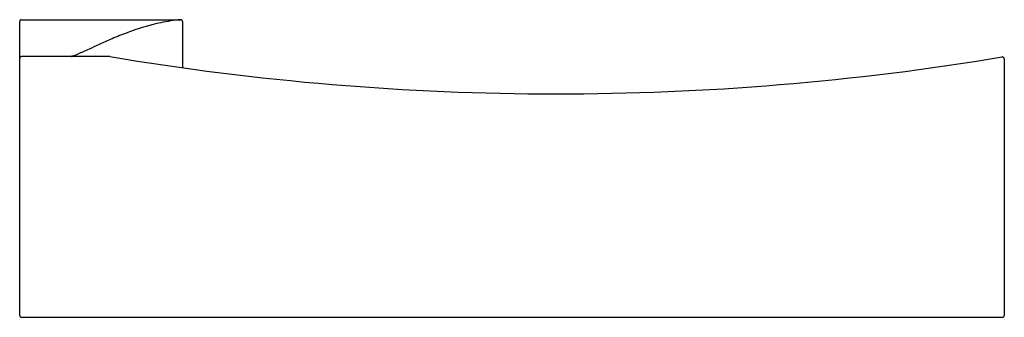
# Model space of a CAD drawing. Header units: millimetres. Extents: x 4179.677 to 4179.809, y 1825.786 to 1825.826.
import ezdxf

# ---------------------------------------------------------------- set-up
doc = ezdxf.new("R2010")
doc.units = ezdxf.units.MM
doc.layers.add('SANINDUSA', color=3, linetype='Continuous')

msp = doc.modelspace()

# ---------------------------------------------------------------- linework, layer by layer
at = {"layer": 'SANINDUSA'}
for p, q in [((4179.676642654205, 1825.786039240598), (4179.676642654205, 1825.825493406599)), ((4179.676892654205, 1825.825743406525), (4179.698235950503, 1825.825743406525)), ((4179.698235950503, 1825.825743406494), (4179.698235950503, 1825.825739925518)), ((4179.698485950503, 1825.825493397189), (4179.698485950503, 1825.819305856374)), ((4179.688735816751, 1825.820789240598), (4179.676892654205, 1825.820789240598)), ((4179.808735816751, 1825.82049390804), (4179.808735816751, 1825.786039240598)), ((4179.676892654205, 1825.785789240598), (4179.808485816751, 1825.785789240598))]:
    msp.add_line(p, q, dxfattribs=at)
for centre, radius, start, end in [((4179.676892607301, 1825.825493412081), 0.00024995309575, 89.98922225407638, 180.0012626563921), ((4179.676885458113, 1825.825493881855), 0.000242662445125, 145.4380134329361, 179.9446702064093), ((4179.698235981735, 1825.82549346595), 0.00024993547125, 359.9999038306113, 90.00715415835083), ((4179.676892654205, 1825.820539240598), 0.00025, 90, 180), ((4179.683596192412, 1825.820559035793), 0.00024892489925, 81.23112575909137, 89.94924069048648), ((4179.683595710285, 1825.820555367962), 0.000252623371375, 78.71862349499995, 81.24987461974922), ((4179.748735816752, 1826.178289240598), 0.3625, 260.4727166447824, 279.4806200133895), ((4179.808485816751, 1825.82049390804), 0.00025, 0, 99.48062001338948), ((4179.676892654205, 1825.786039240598), 0.00025, 180, 270), ((4179.808485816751, 1825.786039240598), 0.00025, 270, 0)]:
    msp.add_arc(centre, radius, start, end, dxfattribs=at)
for points, knots in [([(4179.698235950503, 1825.825739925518), (4179.69733810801, 1825.825656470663), (4179.695786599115, 1825.825415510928), (4179.693309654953, 1825.824792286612), (4179.691047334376, 1825.824019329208), (4179.688920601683, 1825.823141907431), (4179.68730775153, 1825.82241610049), (4179.686051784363, 1825.82183269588), (4179.685079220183, 1825.821385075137), (4179.684350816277, 1825.821068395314), (4179.683938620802, 1825.820908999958), (4179.683767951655, 1825.820855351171)], [0, 0, 0, 0, 0.1762772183, 0.3060938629, 0.4989834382, 0.6429810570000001, 0.7557487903, 0.844707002, 0.9137174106, 0.9650260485, 1, 1, 1, 1]), ([(4179.683596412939, 1825.820807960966), (4179.683595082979, 1825.820807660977), (4179.683591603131, 1825.820807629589), (4179.683594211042, 1825.820803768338), (4179.683600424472, 1825.820804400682), (4179.683610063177, 1825.820802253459), (4179.683624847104, 1825.820801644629), (4179.683653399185, 1825.820799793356), (4179.683677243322, 1825.820799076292), (4179.683694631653, 1825.820798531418)], [0, 0, 0, 0, 0.0381333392, 0.05227227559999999, 0.1037153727, 0.1974882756, 0.3340187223, 0.5134120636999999, 1, 1, 1, 1]), ([(4179.683767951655, 1825.820855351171), (4179.683752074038, 1825.820850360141), (4179.683695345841, 1825.82083299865), (4179.683638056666, 1825.820817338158), (4179.683596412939, 1825.820807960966)], [0, 0, 0, 0, 0.280525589, 1, 1, 1, 1])]:
    msp.add_open_spline(points, degree=3, knots=knots, dxfattribs=at)

doc.saveas('drawing.dxf')
